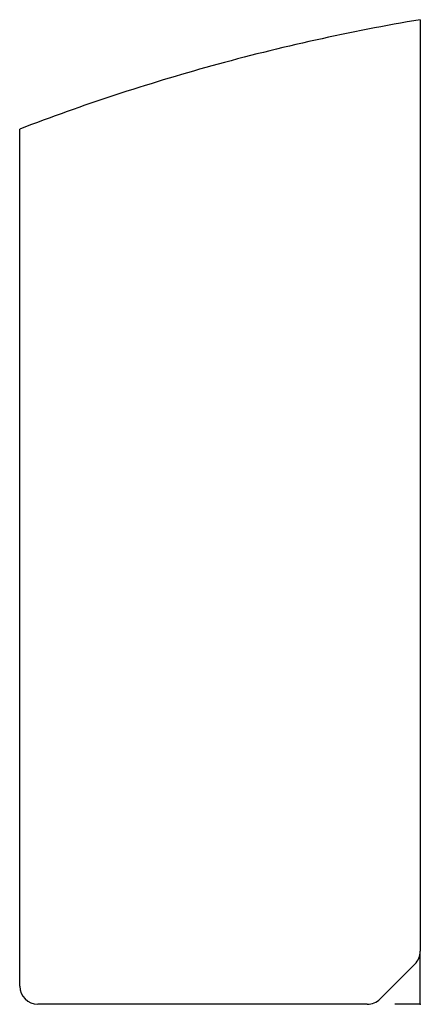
# Model space of a CAD drawing. Header units: millimetres. Extents: x -44 to 0, y 0 to 108.
import ezdxf

# ---------------------------------------------------------------- set-up
doc = ezdxf.new("R2010")
doc.units = ezdxf.units.MM
doc.header["$PDSIZE"] = -1

msp = doc.modelspace()

# ---------------------------------------------------------------- linework, layer by layer
at = {"color": 7, "linetype": 'Continuous', "lineweight": 25}
for p, q in [((0, 108), (0, 5.83)), ((-44, 2), (-44, 96)), ((-0.59, 4.41), (-4.41, 0.59)), ((-5.83, 0), (-42, 0))]:
    msp.add_line(p, q, dxfattribs=at)
at = {"color": 7, "linetype": 'Continuous'}
for q in [(0, 5.58), (-2.79, 0)]:
    msp.add_line((0, 0), q, dxfattribs=at)
at = {"color": 7, "linetype": 'Continuous', "lineweight": 25}
for centre, start, end in [((-2, 5.83), 315, 0), ((-42, 2), 180, 270), ((-5.83, 2), 270, 315)]:
    msp.add_arc(centre, 2, start, end, dxfattribs=at)
msp.add_open_spline([(0, 108), (-7.71, 106.7), (-15.36, 105.01), (-30.05, 100.96), (-37.09, 98.64), (-44, 96)], degree=3, knots=[0.0258324, 0.0258324, 0.0258324, 0.0258324, 0.5152225, 0.5152225, 0.9787801, 0.9787801, 0.9787801, 0.9787801], dxfattribs=at)
at = {"color": 7, "linetype": 'Continuous'}
msp.add_point((0, 0), dxfattribs=at)

doc.saveas('drawing.dxf')
